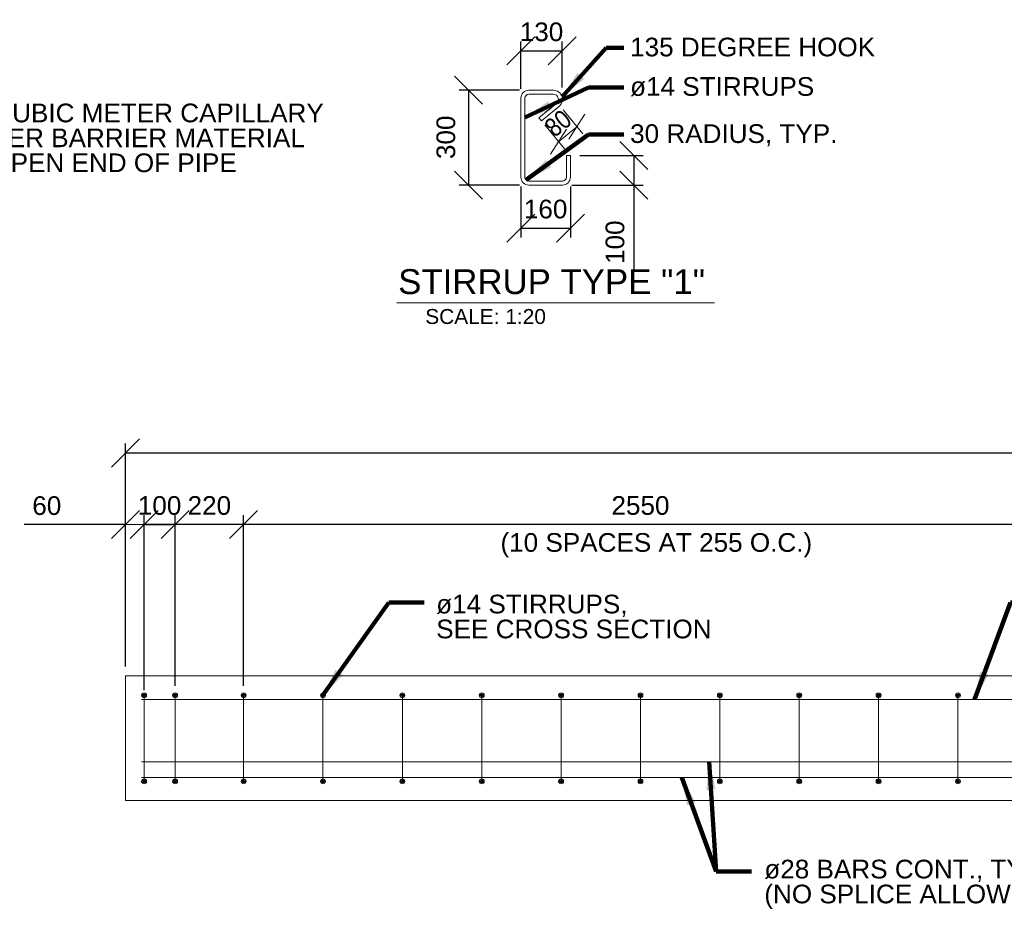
# Model space of a CAD drawing. Header units: inches. Extents: x 190257 to 203789, y 375460 to 385012.
# Tile 2 of 9: x 193520 to 196684, y 376521 to 379376. Entities that reach past the tile are written whole.
import ezdxf

# ---------------------------------------------------------------- set-up
doc = ezdxf.new("R2010")
doc.units = ezdxf.units.IN
doc.header["$MEASUREMENT"] = 0
for name, color, linetype, lineweight in [('G-ANN-TTLB', 7, 'Continuous', 0), ('G-ANNO-DIM', 1, 'Continuous', 0), ('G-ANNO-TEXT', 7, 'Continuous', 0), ('S-REIN-RBAR', 5, 'Continuous', 13)]:
    doc.layers.add(name, color=color, linetype=linetype, lineweight=lineweight)
doc.layers.add('S-BEAM-PRIM', color=7, linetype='Continuous', lineweight=13, true_color=0xa500a5)
doc.styles.add('1 20', font='arial.ttf', dxfattribs={"height": 60})
doc.styles.get("Standard").update_dxf_attribs({"font": 'ARCHSTYL.shx', "width": 0.75, "height": 50.8})
doc.styles.add('SUBTITLE 4.7625', font='romans.shx', dxfattribs={"width": 0.8, "height": 4762.5})
doc.dimstyles.new("3 4 1'-0", dxfattribs={"dimtxt": 60, "dimasz": 90, "dimexe": 30, "dimexo": 30, "dimgap": 30, "dimtad": 1, "dimdec": 0, "dimlfac": 0.003281, "dimzin": 11, "dimdsep": 46, "dimlunit": 5, "dimtxsty": '1 20', "dimblk1": 'OBLIQUE', "dimblk2": 'OBLIQUE', "dimsah": 1, "dimcen": 0, "dimadec": 4, "dimazin": 3, "dimtfac": 1, "dimtdec": 0, "dimtix": 1, "dimtofl": 0, "dimtmove": 0, "dimatfit": 3, "dimfxl": 1, "dimtolj": 1, "dimtzin": 0, "dimarcsym": 0})

# ---------------------------------------------------------------- blocks, each defined once
blk = doc.blocks.new('AnonymousCell11')
at = {"layer": 'S-REIN-RBAR'}
for p, q in [((-79.4, -127, -67), (-79.4, 127, -67)), ((-66.7, -127, -67), (-66.7, 127, -67)), ((-54, 152.4, -67), (24.6, 152.4, -67)), ((-54, 139.7, -67), (24.6, 139.7, -67)), ((37.3, 112.2, -67), (-21.7, 64, -67)), ((45.3, 102.4, -67), (-13.6, 54.2, -67)), ((-21.7, 64, 67), (-13.6, 54.2, 67)), ((66.7, -57.1, -67), (66.7, -127, -67)), ((66.7, -57.1, 67), (79.4, -57.1, 67)), ((79.4, -57.1, -67), (79.4, -127, -67)), ((54, -139.7, -67), (-54, -139.7, -67)), ((54, -152.4, -67), (-54, -152.4, -67))]:
    blk.add_line(p, q, dxfattribs=at)
for centre, radius, start, end in [((-54, 127, -67), 25.4, 90, 180), ((24.6, 123.1, 67), 29.3, 303.5661, 90), ((-54, -127, -67), 25.4, 180, 270), ((54, -127, -67), 25.4, 270, 0)]:
    blk.add_arc(centre, radius, start, end, dxfattribs=at)
at = {"layer": 'S-REIN-RBAR', "extrusion": (0, 0, -1)}
for centre, radius, start, end in [((54, 127, 67), 12.7, 0, 90), ((-24.6, 123.1, -67), 16.6, 90, 236.4339), ((54, -127, 67), 12.7, 270, 0), ((-54, -127, 67), 12.7, 180, 270)]:
    blk.add_arc(centre, radius, start, end, dxfattribs=at)
blk = doc.blocks.new('REINFDOT1')
for radius in [0.0794, 0.0476, 0.0159]:
    blk.add_circle((0, 0), radius)
blk = doc.blocks.new('REINF. DOT59')
at = {"layer": 'S-REIN-RBAR', "extrusion": (0, 0, -1), "xscale": 99.99999999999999, "yscale": 99.99999999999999, "zscale": -100, "rotation": 255}
blk.add_blockref('REINFDOT1', (-1058, -363.1), dxfattribs=at)
blk = doc.blocks.new('REINF. DOT60')
at = {"layer": 'S-REIN-RBAR', "xscale": 99.99999999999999, "yscale": 99.99999999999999, "zscale": 99.99999999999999, "rotation": 75.00000000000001}
blk.add_blockref('REINFDOT1', (1058, 363.1), dxfattribs=at)
blk = doc.blocks.new('AnonymousCell12')
at = {"layer": 'S-REIN-RBAR'}
blk.add_line((0, -138.3, 0), (0, 138.3, 0), dxfattribs=at)
at = {"color": 7, "linetype": 'Continuous', "lineweight": 0}
for name, p in [('REINF. DOT59', (-1058, 501.4, 0)), ('REINF. DOT60', (-1058, -501.4, 0))]:
    blk.add_blockref(name, p, dxfattribs=at)
blk = doc.blocks.new('REINF. DOT61')
at = {"layer": 'S-REIN-RBAR', "extrusion": (0, 0, -1), "xscale": 99.99999999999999, "yscale": 99.99999999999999, "zscale": -100, "rotation": 255}
blk.add_blockref('REINFDOT1', (-1058, -363.1), dxfattribs=at)
blk = doc.blocks.new('REINF. DOT62')
at = {"layer": 'S-REIN-RBAR', "xscale": 99.99999999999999, "yscale": 99.99999999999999, "zscale": 99.99999999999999, "rotation": 75.00000000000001}
blk.add_blockref('REINFDOT1', (1058, 363.1), dxfattribs=at)
blk = doc.blocks.new('AnonymousCell13')
at = {"layer": 'S-REIN-RBAR'}
blk.add_line((0, -138.3, 0), (0, 138.3, 0), dxfattribs=at)
at = {"color": 7, "linetype": 'Continuous', "lineweight": 0}
for name, p in [('REINF. DOT61', (-1058, 501.4, 0)), ('REINF. DOT62', (-1058, -501.4, 0))]:
    blk.add_blockref(name, p, dxfattribs=at)
blk = doc.blocks.new('REINF. DOT79')
at = {"layer": 'S-REIN-RBAR', "extrusion": (0, 0, -1), "xscale": 99.99999999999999, "yscale": 99.99999999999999, "zscale": -100, "rotation": 255}
blk.add_blockref('REINFDOT1', (-1058, -363.1), dxfattribs=at)
blk = doc.blocks.new('REINF. DOT80')
at = {"layer": 'S-REIN-RBAR', "xscale": 99.99999999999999, "yscale": 99.99999999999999, "zscale": 99.99999999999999, "rotation": 75.00000000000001}
blk.add_blockref('REINFDOT1', (1058, 363.1), dxfattribs=at)
blk = doc.blocks.new('AnonymousCell21')
at = {"layer": 'S-REIN-RBAR'}
blk.add_line((0, -138.3, 0), (0, 138.3, 0), dxfattribs=at)
at = {"color": 7, "linetype": 'Continuous', "lineweight": 0}
for name, p in [('REINF. DOT79', (-1058, 501.4, 0)), ('REINF. DOT80', (-1058, -501.4, 0))]:
    blk.add_blockref(name, p, dxfattribs=at)
blk = doc.blocks.new('REINF. DOT113')
at = {"layer": 'S-REIN-RBAR', "extrusion": (0, 0, -1), "xscale": 99.99999999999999, "yscale": 99.99999999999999, "zscale": -100, "rotation": 255}
blk.add_blockref('REINFDOT1', (-1058, -363.1), dxfattribs=at)
blk = doc.blocks.new('REINF. DOT114')
at = {"layer": 'S-REIN-RBAR', "xscale": 99.99999999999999, "yscale": 99.99999999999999, "zscale": 99.99999999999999, "rotation": 75.00000000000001}
blk.add_blockref('REINFDOT1', (1058, 363.1), dxfattribs=at)
blk = doc.blocks.new('AnonymousCell32')
at = {"layer": 'S-REIN-RBAR'}
blk.add_line((0, -138.3, 0), (0, 138.3, 0), dxfattribs=at)
at = {"color": 7, "linetype": 'Continuous', "lineweight": 0}
for name, p in [('REINF. DOT113', (-1058, 501.4, 0)), ('REINF. DOT114', (-1058, -501.4, 0))]:
    blk.add_blockref(name, p, dxfattribs=at)
blk = doc.blocks.new('REINF. DOT115')
at = {"layer": 'S-REIN-RBAR', "extrusion": (0, 0, -1), "xscale": 99.99999999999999, "yscale": 99.99999999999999, "zscale": -100, "rotation": 255}
blk.add_blockref('REINFDOT1', (-1058, -363.1), dxfattribs=at)
blk = doc.blocks.new('REINF. DOT116')
at = {"layer": 'S-REIN-RBAR', "xscale": 99.99999999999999, "yscale": 99.99999999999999, "zscale": 99.99999999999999, "rotation": 75.00000000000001}
blk.add_blockref('REINFDOT1', (1058, 363.1), dxfattribs=at)
blk = doc.blocks.new('AnonymousCell33')
at = {"layer": 'S-REIN-RBAR'}
blk.add_line((0, -138.3, 0), (0, 138.3, 0), dxfattribs=at)
at = {"color": 7, "linetype": 'Continuous', "lineweight": 0}
for name, p in [('REINF. DOT115', (-1058, 501.4, 0)), ('REINF. DOT116', (-1058, -501.4, 0))]:
    blk.add_blockref(name, p, dxfattribs=at)
blk = doc.blocks.new('REINF. DOT117')
at = {"layer": 'S-REIN-RBAR', "extrusion": (0, 0, -1), "xscale": 99.99999999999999, "yscale": 99.99999999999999, "zscale": -100, "rotation": 255}
blk.add_blockref('REINFDOT1', (-1058, -363.1), dxfattribs=at)
blk = doc.blocks.new('REINF. DOT118')
at = {"layer": 'S-REIN-RBAR', "xscale": 99.99999999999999, "yscale": 99.99999999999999, "zscale": 99.99999999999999, "rotation": 75.00000000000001}
blk.add_blockref('REINFDOT1', (1058, 363.1), dxfattribs=at)
blk = doc.blocks.new('AnonymousCell34')
at = {"layer": 'S-REIN-RBAR'}
blk.add_line((0, -138.3, 0), (0, 138.3, 0), dxfattribs=at)
at = {"color": 7, "linetype": 'Continuous', "lineweight": 0}
for name, p in [('REINF. DOT117', (-1058, 501.4, 0)), ('REINF. DOT118', (-1058, -501.4, 0))]:
    blk.add_blockref(name, p, dxfattribs=at)
blk = doc.blocks.new('REINF. DOT119')
at = {"layer": 'S-REIN-RBAR', "extrusion": (0, 0, -1), "xscale": 99.99999999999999, "yscale": 99.99999999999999, "zscale": -100, "rotation": 255}
blk.add_blockref('REINFDOT1', (-1058, -363.1), dxfattribs=at)
blk = doc.blocks.new('REINF. DOT120')
at = {"layer": 'S-REIN-RBAR', "xscale": 99.99999999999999, "yscale": 99.99999999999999, "zscale": 99.99999999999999, "rotation": 75.00000000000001}
blk.add_blockref('REINFDOT1', (1058, 363.1), dxfattribs=at)
blk = doc.blocks.new('AnonymousCell35')
at = {"layer": 'S-REIN-RBAR'}
blk.add_line((0, -138.3, 0), (0, 138.3, 0), dxfattribs=at)
at = {"color": 7, "linetype": 'Continuous', "lineweight": 0}
for name, p in [('REINF. DOT119', (-1058, 501.4, 0)), ('REINF. DOT120', (-1058, -501.4, 0))]:
    blk.add_blockref(name, p, dxfattribs=at)
blk = doc.blocks.new('REINF. DOT121')
at = {"layer": 'S-REIN-RBAR', "extrusion": (0, 0, -1), "xscale": 99.99999999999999, "yscale": 99.99999999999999, "zscale": -100, "rotation": 255}
blk.add_blockref('REINFDOT1', (-1058, -363.1), dxfattribs=at)
blk = doc.blocks.new('REINF. DOT122')
at = {"layer": 'S-REIN-RBAR', "xscale": 99.99999999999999, "yscale": 99.99999999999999, "zscale": 99.99999999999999, "rotation": 75.00000000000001}
blk.add_blockref('REINFDOT1', (1058, 363.1), dxfattribs=at)
blk = doc.blocks.new('AnonymousCell36')
at = {"layer": 'S-REIN-RBAR'}
blk.add_line((0, -138.3, 0), (0, 138.3, 0), dxfattribs=at)
at = {"color": 7, "linetype": 'Continuous', "lineweight": 0}
for name, p in [('REINF. DOT121', (-1058, 501.4, 0)), ('REINF. DOT122', (-1058, -501.4, 0))]:
    blk.add_blockref(name, p, dxfattribs=at)
blk = doc.blocks.new('REINF. DOT123')
at = {"layer": 'S-REIN-RBAR', "extrusion": (0, 0, -1), "xscale": 99.99999999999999, "yscale": 99.99999999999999, "zscale": -100, "rotation": 255}
blk.add_blockref('REINFDOT1', (-1058, -363.1), dxfattribs=at)
blk = doc.blocks.new('REINF. DOT124')
at = {"layer": 'S-REIN-RBAR', "xscale": 99.99999999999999, "yscale": 99.99999999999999, "zscale": 99.99999999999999, "rotation": 75.00000000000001}
blk.add_blockref('REINFDOT1', (1058, 363.1), dxfattribs=at)
blk = doc.blocks.new('AnonymousCell37')
at = {"layer": 'S-REIN-RBAR'}
blk.add_line((0, -138.3, 0), (0, 138.3, 0), dxfattribs=at)
at = {"color": 7, "linetype": 'Continuous', "lineweight": 0}
for name, p in [('REINF. DOT123', (-1058, 501.4, 0)), ('REINF. DOT124', (-1058, -501.4, 0))]:
    blk.add_blockref(name, p, dxfattribs=at)
blk = doc.blocks.new('REINF. DOT125')
at = {"layer": 'S-REIN-RBAR', "extrusion": (0, 0, -1), "xscale": 99.99999999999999, "yscale": 99.99999999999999, "zscale": -100, "rotation": 255}
blk.add_blockref('REINFDOT1', (-1058, -363.1), dxfattribs=at)
blk = doc.blocks.new('REINF. DOT126')
at = {"layer": 'S-REIN-RBAR', "xscale": 99.99999999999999, "yscale": 99.99999999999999, "zscale": 99.99999999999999, "rotation": 75.00000000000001}
blk.add_blockref('REINFDOT1', (1058, 363.1), dxfattribs=at)
blk = doc.blocks.new('AnonymousCell38')
at = {"layer": 'S-REIN-RBAR'}
blk.add_line((0, -138.3, 0), (0, 138.3, 0), dxfattribs=at)
at = {"color": 7, "linetype": 'Continuous', "lineweight": 0}
for name, p in [('REINF. DOT125', (-1058, 501.4, 0)), ('REINF. DOT126', (-1058, -501.4, 0))]:
    blk.add_blockref(name, p, dxfattribs=at)
blk = doc.blocks.new('REINF. DOT127')
at = {"layer": 'S-REIN-RBAR', "extrusion": (0, 0, -1), "xscale": 99.99999999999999, "yscale": 99.99999999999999, "zscale": -100, "rotation": 255}
blk.add_blockref('REINFDOT1', (-1058, -363.1), dxfattribs=at)
blk = doc.blocks.new('REINF. DOT128')
at = {"layer": 'S-REIN-RBAR', "xscale": 99.99999999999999, "yscale": 99.99999999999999, "zscale": 99.99999999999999, "rotation": 75.00000000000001}
blk.add_blockref('REINFDOT1', (1058, 363.1), dxfattribs=at)
blk = doc.blocks.new('AnonymousCell39')
at = {"layer": 'S-REIN-RBAR'}
blk.add_line((0, -138.3, 0), (0, 138.3, 0), dxfattribs=at)
at = {"color": 7, "linetype": 'Continuous', "lineweight": 0}
for name, p in [('REINF. DOT127', (-1058, 501.4, 0)), ('REINF. DOT128', (-1058, -501.4, 0))]:
    blk.add_blockref(name, p, dxfattribs=at)
blk = doc.blocks.new('REINF. DOT129')
at = {"layer": 'S-REIN-RBAR', "extrusion": (0, 0, -1), "xscale": 99.99999999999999, "yscale": 99.99999999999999, "zscale": -100, "rotation": 255}
blk.add_blockref('REINFDOT1', (-1058, -363.1), dxfattribs=at)
blk = doc.blocks.new('REINF. DOT130')
at = {"layer": 'S-REIN-RBAR', "xscale": 99.99999999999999, "yscale": 99.99999999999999, "zscale": 99.99999999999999, "rotation": 75.00000000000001}
blk.add_blockref('REINFDOT1', (1058, 363.1), dxfattribs=at)
blk = doc.blocks.new('AnonymousCell40')
at = {"layer": 'S-REIN-RBAR'}
blk.add_line((0, -138.3, 0), (0, 138.3, 0), dxfattribs=at)
at = {"color": 7, "linetype": 'Continuous', "lineweight": 0}
for name, p in [('REINF. DOT129', (-1058, 501.4, 0)), ('REINF. DOT130', (-1058, -501.4, 0))]:
    blk.add_blockref(name, p, dxfattribs=at)
blk = doc.blocks.new('_Oblique')
at = {"color": 0, "linetype": 'ByBlock', "lineweight": -2}
blk.add_line((-0.5, -0.5), (0.5, 0.5), dxfattribs=at)
blk = doc.blocks.new('*D211')
at = {"layer": 'Defpoints', "color": 0, "transparency": 16777216}
for p in [(195130.7, 378870), (195289.4, 378870), (195289.4, 378706.7)]:
    blk.add_point(p, dxfattribs=at)
at = {"layer": 'G-ANNO-DIM', "color": 0, "lineweight": -2, "transparency": 16777216}
for p, q in [((195130.7, 378840), (195130.7, 378676.7)), ((195289.4, 378840), (195289.4, 378676.7)), ((195130.7, 378706.7), (195289.4, 378706.7))]:
    blk.add_line(p, q, dxfattribs=at)
at = {"layer": 'G-ANNO-DIM', "color": 0, "lineweight": -2, "transparency": 16777216, "xscale": 90, "yscale": 90, "zscale": 90, "rotation": 180}
blk.add_blockref('_Oblique', (195130.7, 378706.7), dxfattribs=at)
at = {"layer": 'G-ANNO-DIM', "color": 0, "lineweight": -2, "transparency": 16777216, "xscale": 90, "yscale": 90, "zscale": 90}
blk.add_blockref('_Oblique', (195289.4, 378706.7), dxfattribs=at)
at = {"layer": 'G-ANNO-DIM', "color": 0, "transparency": 16777216, "insert": (195210, 378767.3), "char_height": 60, "attachment_point": 5, "style": '1 20'}
blk.add_mtext('\\A1;160', dxfattribs=at)
blk = doc.blocks.new('*D212')
at = {"layer": 'Defpoints', "color": 0, "transparency": 16777216}
for p in [(195262.7, 379275.9), (195130.7, 379124), (195262.7, 379128.5)]:
    blk.add_point(p, dxfattribs=at)
at = {"layer": 'G-ANNO-DIM', "color": 0, "lineweight": -2, "transparency": 16777216}
for p, q in [((195130.7, 379154), (195130.7, 379305.9)), ((195262.7, 379158.5), (195262.7, 379305.9)), ((195130.7, 379275.9), (195262.7, 379275.9))]:
    blk.add_line(p, q, dxfattribs=at)
at = {"layer": 'G-ANNO-DIM', "color": 0, "lineweight": -2, "transparency": 16777216, "xscale": 90, "yscale": 90, "zscale": 90, "rotation": 180}
blk.add_blockref('_Oblique', (195130.7, 379275.9), dxfattribs=at)
at = {"layer": 'G-ANNO-DIM', "color": 0, "lineweight": -2, "transparency": 16777216, "xscale": 90, "yscale": 90, "zscale": 90}
blk.add_blockref('_Oblique', (195262.7, 379275.9), dxfattribs=at)
at = {"layer": 'G-ANNO-DIM', "color": 0, "transparency": 16777216, "insert": (195196.7, 379336.6), "char_height": 60, "attachment_point": 5, "style": '1 20'}
blk.add_mtext('\\A1;130', dxfattribs=at)
blk = doc.blocks.new('*D213')
at = {"layer": 'Defpoints', "color": 0, "transparency": 16777216}
for p in [(195156.1, 379149.4), (194961.7, 378844.6), (195156.1, 378844.6)]:
    blk.add_point(p, dxfattribs=at)
at = {"layer": 'G-ANNO-DIM', "color": 0, "lineweight": -2, "transparency": 16777216}
for p, q in [((195126.1, 379149.4), (194931.7, 379149.4)), ((194961.7, 379149.4), (194961.7, 378844.6)), ((195126.1, 378844.6), (194931.7, 378844.6))]:
    blk.add_line(p, q, dxfattribs=at)
at = {"layer": 'G-ANNO-DIM', "color": 0, "lineweight": -2, "transparency": 16777216, "xscale": 90, "yscale": 90, "zscale": 90}
for p, rotation in [((194961.7, 379149.4), 90), ((194961.7, 378844.6), 270)]:
    blk.add_blockref('_Oblique', p, dxfattribs=dict(at, rotation=rotation))
at = {"layer": 'G-ANNO-DIM', "color": 0, "transparency": 16777216, "insert": (194889.7, 378998.1), "char_height": 60, "attachment_point": 5, "rotation": 90, "style": '1 20'}
blk.add_mtext('\\A1;300', dxfattribs=at)
blk = doc.blocks.new('*D214')
at = {"layer": 'Defpoints', "color": 0, "transparency": 16777216}
for p in [(195289.4, 378939.8), (195493.7, 378939.8), (195264, 378844.6)]:
    blk.add_point(p, dxfattribs=at)
at = {"layer": 'G-ANNO-DIM', "color": 0, "lineweight": -2, "transparency": 16777216}
for p, q in [((195319.4, 378939.8), (195523.7, 378939.8)), ((195493.7, 378939.8), (195493.7, 378844.6)), ((195294, 378844.6), (195523.7, 378844.6)), ((195493.7, 378844.6), (195493.7, 378567.8))]:
    blk.add_line(p, q, dxfattribs=at)
at = {"layer": 'G-ANNO-DIM', "color": 0, "lineweight": -2, "transparency": 16777216, "xscale": 90, "yscale": 90, "zscale": 90}
for p, rotation in [((195493.7, 378939.8), 90), ((195493.7, 378844.6), 270)]:
    blk.add_blockref('_Oblique', p, dxfattribs=dict(at, rotation=rotation))
at = {"layer": 'G-ANNO-DIM', "color": 0, "transparency": 16777216, "insert": (195433.1, 378661.2), "char_height": 60, "attachment_point": 5, "rotation": 90, "style": '1 20'}
blk.add_mtext('\\A1;100', dxfattribs=at)
blk = doc.blocks.new('*D235')
at = {"layer": 'Defpoints', "color": 0, "transparency": 16777216}
for p in [(193919.9, 377754.3), (193919.9, 377205.7), (194019.5, 377205.7)]:
    blk.add_point(p, dxfattribs=at)
at = {"layer": 'G-ANNO-DIM', "color": 0, "lineweight": -2, "transparency": 16777216}
for p, q in [((193919.9, 377235.7), (193919.9, 377784.3)), ((194019.5, 377235.7), (194019.5, 377784.3)), ((194019.5, 377754.3), (193919.9, 377754.3))]:
    blk.add_line(p, q, dxfattribs=at)
at = {"layer": 'G-ANNO-DIM', "color": 0, "lineweight": -2, "transparency": 16777216, "xscale": 90, "yscale": 90, "zscale": 90, "rotation": 180}
blk.add_blockref('_Oblique', (193919.9, 377754.3), dxfattribs=at)
at = {"layer": 'G-ANNO-DIM', "color": 0, "lineweight": -2, "transparency": 16777216, "xscale": 90, "yscale": 90, "zscale": 90}
blk.add_blockref('_Oblique', (194019.5, 377754.3), dxfattribs=at)
at = {"layer": 'G-ANNO-DIM', "color": 0, "transparency": 16777216, "insert": (193969.7, 377815), "char_height": 60, "attachment_point": 5, "style": '1 20'}
blk.add_mtext('\\A1;100', dxfattribs=at)
blk = doc.blocks.new('*D236')
at = {"layer": 'Defpoints', "color": 0, "transparency": 16777216}
for p in [(194019.5, 377754.3), (194019.5, 377205.7), (194239.7, 377205.7)]:
    blk.add_point(p, dxfattribs=at)
at = {"layer": 'G-ANNO-DIM', "color": 0, "lineweight": -2, "transparency": 16777216}
for p, q in [((194019.5, 377235.7), (194019.5, 377784.3)), ((194239.7, 377235.7), (194239.7, 377784.3)), ((194239.7, 377754.3), (194019.5, 377754.3))]:
    blk.add_line(p, q, dxfattribs=at)
at = {"layer": 'G-ANNO-DIM', "color": 0, "lineweight": -2, "transparency": 16777216, "xscale": 90, "yscale": 90, "zscale": 90, "rotation": 180}
blk.add_blockref('_Oblique', (194019.5, 377754.3), dxfattribs=at)
at = {"layer": 'G-ANNO-DIM', "color": 0, "lineweight": -2, "transparency": 16777216, "xscale": 90, "yscale": 90, "zscale": 90}
blk.add_blockref('_Oblique', (194239.7, 377754.3), dxfattribs=at)
at = {"layer": 'G-ANNO-DIM', "color": 0, "transparency": 16777216, "insert": (194129.6, 377815), "char_height": 60, "attachment_point": 5, "style": '1 20'}
blk.add_mtext('\\A1;220', dxfattribs=at)
blk = doc.blocks.new('*D237')
at = {"layer": 'Defpoints', "color": 0, "transparency": 16777216}
for p in [(194239.7, 377754.3), (194239.7, 377205.7), (196789.7, 377205.7)]:
    blk.add_point(p, dxfattribs=at)
at = {"layer": 'G-ANNO-DIM', "color": 0, "lineweight": -2, "transparency": 16777216}
for p, q in [((194239.7, 377235.7), (194239.7, 377784.3)), ((196789.7, 377235.7), (196789.7, 377784.3)), ((196789.7, 377754.3), (194239.7, 377754.3))]:
    blk.add_line(p, q, dxfattribs=at)
at = {"layer": 'G-ANNO-DIM', "color": 0, "lineweight": -2, "transparency": 16777216, "xscale": 90, "yscale": 90, "zscale": 90, "rotation": 180}
blk.add_blockref('_Oblique', (194239.7, 377754.3), dxfattribs=at)
at = {"layer": 'G-ANNO-DIM', "color": 0, "lineweight": -2, "transparency": 16777216, "xscale": 90, "yscale": 90, "zscale": 90}
blk.add_blockref('_Oblique', (196789.7, 377754.3), dxfattribs=at)
at = {"layer": 'G-ANNO-DIM', "color": 0, "transparency": 16777216, "insert": (195514.7, 377815), "char_height": 60, "attachment_point": 5, "style": '1 20'}
blk.add_mtext('\\A1;2550', dxfattribs=at)
blk = doc.blocks.new('*D244')
at = {"layer": 'Defpoints', "color": 0, "transparency": 16777216}
for p in [(193860.4, 377984), (193860.4, 377268.6), (202129.8, 377268.6)]:
    blk.add_point(p, dxfattribs=at)
at = {"layer": 'G-ANNO-DIM', "color": 0, "lineweight": -2, "transparency": 16777216}
for p, q in [((193860.4, 377298.6), (193860.4, 378014)), ((202129.8, 377298.6), (202129.8, 378014)), ((202129.8, 377984), (193860.4, 377984))]:
    blk.add_line(p, q, dxfattribs=at)
at = {"layer": 'G-ANNO-DIM', "color": 0, "lineweight": -2, "transparency": 16777216, "xscale": 90, "yscale": 90, "zscale": 90, "rotation": 180}
blk.add_blockref('_Oblique', (193860.4, 377984), dxfattribs=at)
at = {"layer": 'G-ANNO-DIM', "color": 0, "lineweight": -2, "transparency": 16777216, "xscale": 90, "yscale": 90, "zscale": 90}
blk.add_blockref('_Oblique', (202129.8, 377984), dxfattribs=at)
at = {"layer": 'G-ANNO-DIM', "color": 0, "transparency": 16777216, "insert": (197995.1, 378044.6), "char_height": 60, "attachment_point": 5, "style": '1 20'}
blk.add_mtext('\\A1;8270', dxfattribs=at)
blk = doc.blocks.new('*D246')
at = {"layer": 'Defpoints', "color": 0, "transparency": 16777216}
for p in [(193860.4, 377754), (193860.4, 377268.8, -134.1), (193919.9, 377192.6, -134.1)]:
    blk.add_point(p, dxfattribs=at)
at = {"layer": 'G-ANNO-DIM', "color": 0, "lineweight": -2, "transparency": 16777216}
for p, q in [((193860.4, 377298.8), (193860.4, 377784)), ((193919.9, 377222.6), (193919.9, 377784)), ((193860.4, 377754), (193534.3, 377754)), ((193919.9, 377754), (194009.9, 377754))]:
    blk.add_line(p, q, dxfattribs=at)
at = {"layer": 'G-ANNO-DIM', "color": 0, "lineweight": -2, "transparency": 16777216, "xscale": 90, "yscale": 90, "zscale": 90}
blk.add_blockref('_Oblique', (193860.4, 377754), dxfattribs=at)
at = {"layer": 'G-ANNO-DIM', "color": 0, "lineweight": -2, "transparency": 16777216, "xscale": 90, "yscale": 90, "zscale": 90, "rotation": 180}
blk.add_blockref('_Oblique', (193919.9, 377754), dxfattribs=at)
at = {"layer": 'G-ANNO-DIM', "color": 0, "transparency": 16777216, "insert": (193607.3, 377814.6), "char_height": 60, "attachment_point": 5, "style": '1 20'}
blk.add_mtext('\\A1;60', dxfattribs=at)

msp = doc.modelspace()

# ---------------------------------------------------------------- linework, layer by layer
at = {"layer": 'G-ANN-TTLB', "color": 7, "linetype": 'Continuous', "lineweight": 13}
msp.add_line((194731.9, 378466.3, -201.1), (195752.7, 378466.3, -201.1), dxfattribs=at)
at = {"layer": 'G-ANNO-DIM'}
for p, q in [((195266.3, 379086, -245.8), (195329.2, 379009.1, -245.8)), ((195335.5, 379072.4, -245.8), (195284.9, 378992.2, -245.8)), ((195207.3, 379037.8, -245.8), (195270.2, 378960.8, -245.8)), ((195225.9, 378944, -245.8), (195276.6, 379024.2, -245.8)), ((195251.3, 378984.1, -245.8), (195310.2, 379032.3, -245.8)), ((195274.5, 379003.1, -245.8), (195251.3, 378984.1, -245.8)), ((193860.4, 377754.3, -134.1), (193919.9, 377754, -134.1))]:
    msp.add_line(p, q, dxfattribs=at)
at = {"layer": 'S-BEAM-PRIM', "elevation": -134.1, "flags": 128}
msp.add_lwpolyline([(193860.4, 377268.6), (193860.4, 376868.2), (202128.8, 376868.2), (202128.8, 377268.6), (193860.4, 377268.6)], dxfattribs=at)
at = {"layer": 'S-REIN-RBAR'}
for p, q in [((193911.2, 377192.4, -134.1), (202079, 377192.4, -134.1)), ((193911.2, 376992.4, -134.1), (202079, 376992.4, -134.1)), ((193911.2, 376941.6, -134.1), (202079, 376941.6, -134.1))]:
    msp.add_line(p, q, dxfattribs=at)

# ---------------------------------------------------------------- block references
at = {"color": 7, "linetype": 'Continuous', "lineweight": 0}
for name, p in [('AnonymousCell11', (195210, 378997, -178.8)), ('AnonymousCell12', (193919.9, 377067.4, -134.1)), ('AnonymousCell21', (194019.5, 377067.4, -134.1)), ('AnonymousCell13', (194239.7, 377067.4, -134.1)), ('AnonymousCell32', (194494.7, 377067.4, -134.1)), ('AnonymousCell33', (194749.7, 377067.4, -134.1)), ('AnonymousCell34', (195004.7, 377067.4, -134.1)), ('AnonymousCell35', (195259.7, 377067.4, -134.1)), ('AnonymousCell36', (195514.7, 377067.4, -134.1)), ('AnonymousCell37', (195769.7, 377067.4, -134.1)), ('AnonymousCell38', (196024.7, 377067.4, -134.1)), ('AnonymousCell39', (196279.7, 377067.4, -134.1)), ('AnonymousCell40', (196534.7, 377067.4, -134.1))]:
    msp.add_blockref(name, p, dxfattribs=at)

# ---------------------------------------------------------------- texts
at = {"layer": 'G-ANN-TTLB', "color": 7, "linetype": 'Continuous', "lineweight": 13, "insert": (194736.3, 378493.4, -201.1), "char_height": 80, "attachment_point": 7, "style": 'SUBTITLE 4.7625'}
msp.add_mtext('{\\fArial|b0|i0|c0|p34;\\W1;STIRRUP TYPE "1"}', dxfattribs=at)
at = {"layer": 'G-ANN-TTLB', "color": 7, "linetype": 'Continuous', "lineweight": 0, "insert": (195017.1, 378397.8, -201.1), "char_height": 48, "attachment_point": 8}
msp.add_mtext('{\\fArial|b0|i0|c0|p34;\\W1;SCALE: 1:20}', dxfattribs=at)
at = {"layer": 'G-ANNO-DIM', "color": 7, "linetype": 'Continuous', "insert": (195250.1, 379043.1, -245.8), "char_height": 60, "attachment_point": 5, "rotation": 39.283, "line_spacing_factor": 0.8, "style": '1 20'}
msp.add_mtext('{\\W0.83333;80}', dxfattribs=at)
at = {"layer": 'G-ANNO-TEXT', "color": 7, "char_height": 60, "attachment_point": 1, "line_spacing_factor": 0.8, "style": '1 20'}
for s, insert in [('135 DEGREE HOOK', (195481.4, 379318.2, -111.7)), ('ø14 STIRRUPS', (195481.4, 379191.4, -111.7)), ('1/2 CUBIC METER CAPILLARY\\PWATER BARRIER MATERIAL\\PAT OPEN END OF PIPE', (193295.6, 379106.4, -134.1)), ('30 RADIUS, TYP.', (195481.4, 379040, -111.7)), ('(10 SPACES AT 255 O.C.)', (195064.9, 377726.6, -134.1)), ('ø14 STIRRUPS,\\PSEE CROSS SECTION', (194858.4, 377528.7, -134.1)), ('ø28 BARS CONT., TYP.\\P(NO SPLICE ALLOWED)', (195912.6, 376677.4, -134.1))]:
    msp.add_mtext(s, dxfattribs=dict(at, insert=insert))

# ---------------------------------------------------------------- dimensions: what is measured, and where the dimension line sits
at = {"layer": 'G-ANNO-DIM'}
for base, p1, p2, text, override, picture, middle in [((195262.7, 379275.9, -111.7), (195130.7, 379124, -111.7), (195262.7, 379128.5, -111.7), '130', {"dimscale": 1, "dimtxt": 60, "dimasz": 90, "dimexe": 30, "dimexo": 30, "dimgap": 30, "dimtad": 1, "dimtih": 0, "dimtoh": 0, "dimlfac": 1, "dimblk1": 'Oblique', "dimblk2": 'Oblique', "dimsah": 1, "dimcen": 0, "dimse1": 0, "dimse2": 0, "dimtol": 0, "dimtfac": 1, "dimtix": 1, "dimtofl": 0, "dimatfit": 3, "dimfrac": 2}, '*D212', (195196.7, 379275.9, -111.7)), ((195289.4, 378706.7, -111.7), (195130.7, 378870, -111.7), (195289.4, 378870, -111.7), '160', {"dimlfac": 1, "dimfrac": 2}, '*D211', (195210, 378706.7, -111.7))]:
    dim = msp.add_linear_dim(base=base, p1=p1, p2=p2, text=text, dimstyle="3 4 1'-0", override=override, dxfattribs=at)
    dim.commit()
    dim.dimension.update_dxf_attribs({"geometry": picture, "text_midpoint": middle, "dimtype": 160})
dim = msp.add_linear_dim(base=(194961.7, 378844.6, -111.7), p1=(195156.1, 379149.4, -111.7), p2=(195156.1, 378844.6, -111.7), angle=270, text='300', dimstyle="3 4 1'-0", override={"dimscale": 1, "dimtxt": 60, "dimasz": 90, "dimexe": 30, "dimexo": 30, "dimgap": 30, "dimtad": 1, "dimtih": 0, "dimtoh": 0, "dimlfac": 1, "dimblk1": 'Oblique', "dimblk2": 'Oblique', "dimsah": 1, "dimcen": 0, "dimse1": 0, "dimse2": 0, "dimtol": 0, "dimtfac": 1, "dimtix": 1, "dimtofl": 0, "dimtmove": 2, "dimatfit": 3, "dimfrac": 2}, dxfattribs=at)
dim.commit()
dim.dimension.update_dxf_attribs({"geometry": '*D213', "text_midpoint": (194889.7, 378998.1, -111.7), "dimtype": 160, "text_rotation": 90})
dim = msp.add_linear_dim(base=(195493.7, 378939.8, -111.7), p1=(195264, 378844.6, -111.7), p2=(195289.4, 378939.8, -111.7), angle=90, text='100', dimstyle="3 4 1'-0", dxfattribs=at)
dim.commit()
dim.dimension.update_dxf_attribs({"geometry": '*D214', "text_midpoint": (195493.7, 378661.2, -111.7), "dimtype": 160})
dim = msp.add_linear_dim(base=(193860.4, 377984, -134.1), p1=(202129.8, 377268.6, -134.1), p2=(193860.4, 377268.6, -134.1), text='8270', dimstyle="3 4 1'-0", override={"dimscale": 1, "dimtxt": 60, "dimasz": 90, "dimexe": 30, "dimexo": 30, "dimgap": 30, "dimtad": 1, "dimjust": 0, "dimtih": 0, "dimtoh": 0, "dimlfac": 1, "dimblk1": 'Oblique', "dimblk2": 'Oblique', "dimsah": 1, "dimcen": 0, "dimse1": 0, "dimse2": 0, "dimtol": 0, "dimtfac": 1, "dimtix": 1, "dimtofl": 0, "dimatfit": 3, "dimfrac": 2}, dxfattribs=at)
dim.commit()
dim.dimension.update_dxf_attribs({"geometry": '*D244', "text_midpoint": (197995.1, 378044.6, -134.1)})
for base, p1, p2, picture, middle in [((193860.3741108, 377753.9597556, -134.1), (193919.8741108, 377192.5971403, -268.2), (193860.3741108, 377268.7971403, -268.2), '*D246', (193607.3386402, 377753.9597556, -134.1)), ((193919.9, 377754.3, -134.1), (194019.5, 377205.7, -134.1), (193919.9, 377205.7, -134.1), '*D235', (193969.7, 377754.3, -134.1))]:
    dim = msp.add_linear_dim(base=base, p1=p1, p2=p2, dimstyle="3 4 1'-0", override={"dimlfac": 1, "dimfrac": 2}, dxfattribs=at)
    dim.commit()
    dim.dimension.update_dxf_attribs({"geometry": picture, "text_midpoint": middle, "dimtype": 160})
for base, p1, p2, picture, middle in [((194019.5, 377754.3, -134.1), (194239.7, 377205.7, -134.1), (194019.5, 377205.7, -134.1), '*D236', (194129.6, 377815, -134.1)), ((194239.7, 377754.3, -134.1), (196789.7, 377205.7, -134.1), (194239.7, 377205.7, -134.1), '*D237', (195514.7, 377815, -134.1))]:
    dim = msp.add_linear_dim(base=base, p1=p1, p2=p2, dimstyle="3 4 1'-0", override={"dimscale": 1, "dimtxt": 60, "dimasz": 90, "dimexe": 30, "dimexo": 30, "dimgap": 30, "dimtad": 1, "dimjust": 0, "dimtih": 0, "dimtoh": 0, "dimlfac": 1, "dimblk1": 'Oblique', "dimblk2": 'Oblique', "dimsah": 1, "dimcen": 0, "dimse1": 0, "dimse2": 0, "dimtol": 0, "dimtfac": 1, "dimtix": 1, "dimtofl": 0, "dimatfit": 3, "dimfrac": 2}, dxfattribs=at)
    dim.commit()
    dim.dimension.update_dxf_attribs({"geometry": picture, "text_midpoint": middle})

# ---------------------------------------------------------------- leaders
at = {"layer": 'G-ANNO-TEXT'}
for points in [[(195262.7, 379128.5, -111.7), (195404.2, 379285.5, -111.7), (195460.9, 379285.5, -111.7)], [(195143.4, 379061.9, -111.7), (195347.6, 379158.6, -111.7), (195460.9, 379158.6, -111.7)], [(195147.1, 378861, -111.7), (195347.6, 379007.3, -111.7), (195460.9, 379007.3, -111.7)], [(194494.7, 377205.7, -134.1), (194706.4, 377503.4, -134.1), (194819.7, 377503.4, -134.1)], [(196588.4, 377192.4, -134.1), (196703.1, 377503.4, -134.1), (196816.5, 377503.4, -134.1)], [(195735.8, 376992.4, -134.1), (195757.8, 376640.1, -134.1), (195871.1, 376640.1, -134.1)], [(195647.1, 376941.6, -134.1), (195757.8, 376640.1, -134.1), (195871.1, 376640.1, -134.1)]]:
    msp.add_leader(points, dimstyle="3 4 1'-0", override={"dimscale": 1, "dimtxt": 60, "dimasz": 90, "dimgap": 30, "dimtad": 1, "dimclrd": 0, "dimlwd": 65534}, dxfattribs=at)

doc.saveas('drawing.dxf')
